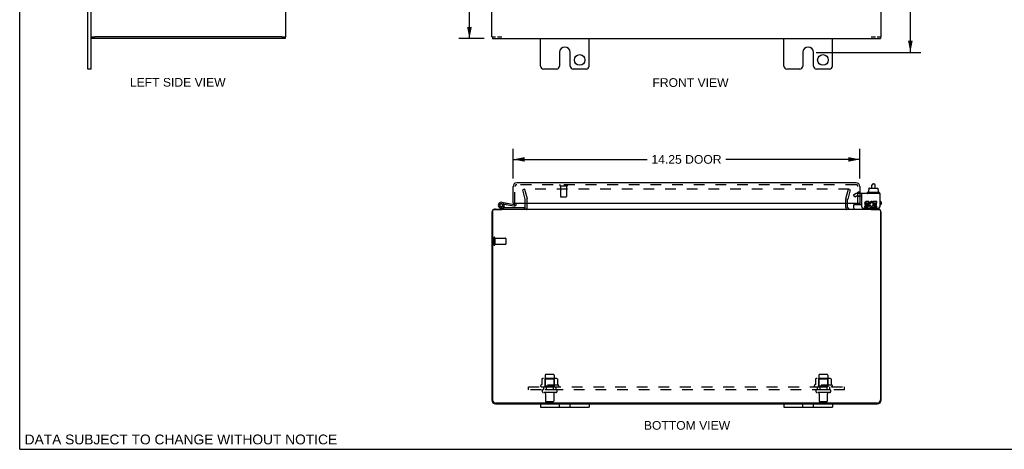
# Model space of a CAD drawing. Header units: inches. Extents: x 0 to 81, y 0 to 52.4.
# Tile 1 of 3: x 0 to 40.5, y 0 to 17.7. Entities that reach past the tile are written whole.
import ezdxf

# ---------------------------------------------------------------- set-up
doc = ezdxf.new("R2010")
doc.units = ezdxf.units.IN
doc.header["$LTSCALE"] = 4.452381
doc.header["$MEASUREMENT"] = 0
doc.linetypes.add('HIDDEN', pattern=[0.2, 0.1, -0.1])
doc.layers.get('0').update_dxf_attribs({"linetype": 'CONTINUOUS'})
for name, color, linetype in [('DEFAULT_2', 8, 'HIDDEN'), ('DIMENSIONS', 7, 'CONTINUOUS'), ('DOOR_ASSEMBLY', 7, 'CONTINUOUS'), ('SUBPANEL', 7, 'CONTINUOUS')]:
    doc.layers.add(name, color=color, linetype=linetype)
doc.styles.get("Standard").update_dxf_attribs({"font": 'arial.ttf'})
doc.dimstyles.new('DIMSTYLE_1', dxfattribs={"dimtxt": 0.357143, "dimasz": 0.47619, "dimexe": 0.09, "dimexo": 0.07, "dimgap": 0.0375, "dimtad": 0, "dimtih": 1, "dimtoh": 1, "dimzin": 4, "dimdsep": 46, "dimtxsty": 'Standard', "dimblk": '_FILLED', "dimblk1": '_FILLED', "dimblk2": '_FILLED', "dimcen": 0.09, "dimadec": 3, "dimazin": 1, "dimtfac": 1, "dimtdec": 3, "dimtofl": 0, "dimtmove": 0, "dimatfit": 3, "dimldrblk": '_FILLED', "dimfxl": 0, "dimtolj": 1, "dimtzin": 4, "dimarcsym": 0})

# ---------------------------------------------------------------- blocks, each defined once
blk = doc.blocks.new('_FILLED')
at = {"color": 0, "linetype": 'ByBlock'}
blk.add_solid([(0, 0), (-1, 0.2), (-1, -0.2)], dxfattribs=at)
blk = doc.blocks.new('*D4')
at = {"layer": 'DIMENSIONS', "color": 2, "linetype": 'Continuous'}
for p, q in [((20.286, 11.132), (20.286, 12.339)), ((34.536, 11.132), (34.536, 12.339)), ((20.286, 11.911), (25.792, 11.911)), ((34.536, 11.911), (29.03, 11.911))]:
    blk.add_line(p, q, dxfattribs=at)
at = {"layer": 'DIMENSIONS', "color": 2, "linetype": 'Continuous', "xscale": 0.4761904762, "yscale": 0.4761904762, "zscale": 0.4761904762, "rotation": 180}
blk.add_blockref('_FILLED', (20.286, 11.911), dxfattribs=at)
at = {"layer": 'DIMENSIONS', "color": 2, "linetype": 'Continuous', "xscale": 0.4761904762, "yscale": 0.4761904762, "zscale": 0.4761904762}
blk.add_blockref('_FILLED', (34.536, 11.911), dxfattribs=at)
at = {"layer": 'DIMENSIONS', "color": 2, "linetype": 'Continuous', "insert": (27.411, 12.089), "char_height": 0.3571, "width": 2.88104, "attachment_point": 2, "line_spacing_factor": 0.9}
blk.add_mtext('14.25 DOOR', dxfattribs=at)
blk = doc.blocks.new('*D8')
at = {"layer": 'DIMENSIONS', "color": 2, "linetype": 'Continuous'}
for p, q in [((32.745, 37.498), (37.044, 37.498)), ((36.615, 37.498), (36.615, 27.261)), ((36.615, 16.31), (36.615, 26.547)), ((32.745, 16.31), (37.044, 16.31))]:
    blk.add_line(p, q, dxfattribs=at)
at = {"layer": 'DIMENSIONS', "color": 2, "linetype": 'Continuous', "xscale": 0.4761904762, "yscale": 0.4761904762, "zscale": 0.4761904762}
for p, rotation in [((36.615, 37.498), 90), ((36.615, 16.31), 270)]:
    blk.add_blockref('_FILLED', p, dxfattribs=dict(at, rotation=rotation))
at = {"layer": 'DIMENSIONS', "color": 2, "linetype": 'Continuous', "insert": (36.615, 27.083), "char_height": 0.3571, "width": 1.24801, "attachment_point": 2, "line_spacing_factor": 0.9}
blk.add_mtext('21.19', dxfattribs=at)
blk = doc.blocks.new('*D9')
at = {"layer": 'DIMENSIONS', "color": 2, "linetype": 'Continuous'}
for p, q in [((19.093, 36.873), (18.059, 36.873)), ((18.488, 36.873), (18.488, 27.23)), ((18.488, 16.873), (18.488, 26.516)), ((19.093, 16.873), (18.059, 16.873))]:
    blk.add_line(p, q, dxfattribs=at)
at = {"layer": 'DIMENSIONS', "color": 2, "linetype": 'Continuous', "xscale": 0.4761904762, "yscale": 0.4761904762, "zscale": 0.4761904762}
for p, rotation in [((18.488, 36.873), 90), ((18.488, 16.873), 270)]:
    blk.add_blockref('_FILLED', p, dxfattribs=dict(at, rotation=rotation))
at = {"layer": 'DIMENSIONS', "color": 2, "linetype": 'Continuous', "insert": (18.488, 27.051), "char_height": 0.3571, "width": 1.24801, "attachment_point": 2, "line_spacing_factor": 0.9}
blk.add_mtext('20.00', dxfattribs=at)

msp = doc.modelspace()

# ---------------------------------------------------------------- linework, layer by layer
at = {"color": 7, "linetype": 'Continuous'}
for p, q in [((0, 0), (0, 52.381)), ((2.803, 15.623), (2.803, 18.123)), ((2.938, 16.948), (3.093, 16.948)), ((2.968, 16.948), (2.968, 16.873)), ((10.783, 16.948), (10.938, 16.948)), ((10.918, 16.948), (10.918, 16.873)), ((19.411, 16.948), (19.566, 16.948)), ((19.436, 16.948), (19.436, 16.873)), ((19.64, 16.948), (19.822, 16.948)), ((35, 16.948), (35.182, 16.948)), ((35.256, 16.948), (35.411, 16.948)), ((35.386, 16.948), (35.386, 16.873)), ((2.938, 15.623), (2.803, 15.623)), ((34.836, 10.539), (34.836, 10.519)), ((35.333, 10.549), (34.846, 10.549)), ((34.888, 10.656), (34.903, 10.656)), ((34.888, 10.656), (34.888, 10.549)), ((34.903, 10.714), (34.903, 10.656)), ((34.914, 10.724), (35.269, 10.724)), ((35.034, 10.724), (35.034, 10.847)), ((35.094, 10.907), (35.114, 10.907)), ((35.174, 10.724), (35.174, 10.847)), ((35.281, 10.714), (35.281, 10.656)), ((35.281, 10.656), (35.297, 10.656)), ((35.297, 10.656), (35.297, 10.549)), ((35.343, 10.539), (35.343, 10.519)), ((19.815, 9.871), (19.815, 9.851)), ((34.292, 9.911), (34.292, 10.049)), ((34.302, 10.059), (34.617, 10.059)), ((35.008, 9.851), (35.008, 9.871)), ((35.355, 9.951), (35.355, 9.965)), ((21.411, 1.871), (21.411, 1.736)), ((21.411, 1.736), (23.411, 1.736)), ((22.192, 1.736), (22.192, 1.871)), ((22.63, 1.736), (22.63, 1.871)), ((23.411, 1.871), (23.411, 1.736)), ((31.411, 1.871), (31.411, 1.736)), ((31.411, 1.736), (33.411, 1.736)), ((32.192, 1.736), (32.192, 1.871)), ((32.63, 1.736), (32.63, 1.871)), ((33.411, 1.871), (33.411, 1.736)), ((0, 0), (80.952, 0))]:
    msp.add_line(p, q, dxfattribs=at)
at = {"color": 3, "linetype": 'Continuous'}
for p, q in [((2.938, 15.623), (2.938, 38.123)), ((10.938, 16.948), (10.938, 36.798)), ((19.411, 16.948), (19.411, 36.798)), ((35.411, 16.948), (35.411, 26.123)), ((10.918, 16.873), (2.968, 16.873)), ((10.783, 16.948), (3.093, 16.948)), ((19.436, 16.873), (35.386, 16.873)), ((21.411, 15.748), (21.411, 16.873)), ((23.411, 15.748), (23.411, 16.873)), ((31.411, 15.748), (31.411, 16.873)), ((33.411, 15.748), (33.411, 16.873)), ((22.192, 16.31), (22.192, 15.748)), ((22.63, 15.748), (22.63, 16.31)), ((32.192, 16.31), (32.192, 15.748)), ((32.63, 15.748), (32.63, 16.31)), ((22.067, 15.623), (21.536, 15.623)), ((23.286, 15.623), (22.755, 15.623)), ((32.067, 15.623), (31.536, 15.623)), ((33.286, 15.623), (32.755, 15.623)), ((20.786, 9.941), (20.786, 10.119)), ((34.036, 9.941), (34.036, 10.119)), ((35.355, 10.509), (34.617, 10.509)), ((34.617, 9.965), (34.617, 10.509)), ((34.901, 10.177), (34.801, 10.177)), ((34.801, 10.13), (34.901, 10.13)), ((34.901, 10.13), (34.901, 10.177)), ((35.045, 10.125), (35.063, 10.167)), ((35.242, 10.177), (35.072, 10.177)), ((35.072, 10.177), (35.072, 9.984)), ((35.118, 10.13), (35.242, 10.13)), ((35.118, 10.084), (35.118, 10.13)), ((35.242, 10.13), (35.242, 10.177)), ((35.355, 10.509), (35.355, 9.965)), ((19.411, 9.726), (19.411, 2.016)), ((19.436, 9.791), (19.436, 2.026)), ((19.496, 9.851), (19.822, 9.851)), ((19.556, 9.871), (35.266, 9.871)), ((34.677, 9.905), (35.295, 9.905)), ((34.832, 9.991), (34.731, 9.991)), ((34.731, 9.991), (34.731, 9.945)), ((34.731, 9.945), (34.832, 9.945)), ((34.786, 10.039), (34.837, 10.039)), ((34.832, 10.084), (34.801, 10.084)), ((35, 9.851), (35.326, 9.851)), ((35.072, 9.984), (35.057, 10.004)), ((35.072, 9.958), (35.072, 9.945)), ((35.072, 9.945), (35.242, 9.945)), ((35.218, 10.084), (35.118, 10.084)), ((35.118, 10.039), (35.218, 10.039)), ((35.118, 9.991), (35.118, 10.039)), ((35.242, 9.991), (35.118, 9.991)), ((35.218, 10.039), (35.218, 10.084)), ((35.242, 9.945), (35.242, 9.991)), ((35.386, 9.791), (35.386, 2.026)), ((35.411, 2.016), (35.411, 9.726)), ((19.556, 1.871), (35.266, 1.871)), ((35.261, 1.901), (19.561, 1.901))]:
    msp.add_line(p, q, dxfattribs=at)
for centre in [(23.02, 15.998), (33.02, 15.998)]:
    msp.add_circle(centre, 0.219, dxfattribs=at)
for centre, radius, start, end in [((22.411, 16.31), 0.219, 0, 180), ((32.411, 16.31), 0.219, 0, 180), ((21.536, 15.748), 0.125, 180, 270), ((22.067, 15.748), 0.125, 270.0001, 360), ((22.755, 15.748), 0.125, 180, 269.9999), ((23.286, 15.748), 0.125, 270, 360), ((31.536, 15.748), 0.125, 180, 270), ((32.067, 15.748), 0.125, 270.0001, 360), ((32.755, 15.748), 0.125, 180, 269.9999), ((33.286, 15.748), 0.125, 270, 360), ((34.801, 10.107), 0.0696, 90, 257.4177), ((34.801, 10.107), 0.0232, 90, 270.0485), ((35.017, 10.061), 0.116, 66.5966, 251.8791), ((35.017, 10.061), 0.0696, 66.5966, 305.1122), ((19.556, 9.726), 0.145, 142.9237, 180), ((19.496, 9.791), 0.06, 90, 180), ((19.556, 9.726), 0.145, 90, 122.452), ((20.716, 9.941), 0.07, 270, 360), ((34.106, 9.941), 0.07, 180, 270), ((34.677, 9.965), 0.06, 180, 270), ((34.832, 10.014), 0.0696, 270, 90), ((34.832, 10.014), 0.0232, 270, 351.2295), ((34.828, 10.014), 0.0267, 353.4285, 71.7628), ((35.018, 10.058), 0.114, 251.4199, 296.1963), ((35.017, 10.061), 0.116, 295.737, 297.8532), ((35.266, 9.726), 0.145, 57.548, 90), ((35.295, 9.965), 0.06, 270, 360), ((35.326, 9.791), 0.06, 0, 90), ((35.266, 9.726), 0.145, 0, 37.0763), ((19.561, 2.026), 0.125, 180, 270), ((35.261, 2.026), 0.125, 270, 360), ((19.556, 2.016), 0.145, 180, 270), ((35.266, 2.016), 0.145, 270, 360)]:
    msp.add_arc(centre, radius, start, end, dxfattribs=at)
at = {"color": 7, "linetype": 'Continuous'}
for centre, radius, start, end in [((34.846, 10.539), 0.01, 90, 180), ((35.094, 10.847), 0.06, 90, 180), ((35.114, 10.847), 0.06, 0, 90), ((35.333, 10.539), 0.01, 0, 90), ((34.846, 10.519), 0.01, 180, 270), ((35.333, 10.519), 0.01, 270, 360), ((34.302, 10.049), 0.01, 90, 180), ((34.332, 9.911), 0.04, 180, 270), ((35.275, 9.951), 0.08, 270, 360)]:
    msp.add_arc(centre, radius, start, end, dxfattribs=at)
for centre, major_axis, ratio, start_param, end_param in [((34.914, 10.714), (0.0111, 0), 0.898834, 1.570796, 3.141593), ((35.269, 10.714), (0.0113, 0), 0.88616, 0, 1.570796)]:
    msp.add_ellipse(centre, major_axis=major_axis, ratio=ratio, start_param=start_param, end_param=end_param, dxfattribs=at)
at = {"layer": 'DEFAULT_2', "color": 8, "linetype": 'HIDDEN'}
for p, q in [((20.754, 10.684), (20.682, 10.664)), ((20.785, 10.28), (20.682, 10.664)), ((34.1, 10.684), (20.722, 10.684)), ((20.754, 10.684), (20.857, 10.299)), ((33.965, 10.299), (34.068, 10.684)), ((34.141, 10.664), (34.038, 10.28)), ((34.068, 10.684), (34.141, 10.664)), ((20.786, 10.119), (20.786, 10.27)), ((20.861, 9.941), (20.861, 10.27)), ((33.961, 9.941), (33.961, 10.27)), ((34.036, 10.119), (34.036, 10.27)), ((34.277, 10.453), (34.348, 10.495)), ((34.329, 10.363), (34.277, 10.453)), ((34.4, 10.405), (34.329, 10.363)), ((34.617, 10.509), (34.4, 10.509)), ((34.617, 10.405), (34.4, 10.405)), ((19.486, 8.688), (19.486, 8.404)), ((19.529, 8.688), (19.529, 8.404)), ((19.529, 8.67), (19.976, 8.67)), ((19.986, 8.66), (19.986, 8.432)), ((19.529, 8.422), (19.976, 8.422)), ((21.467, 2.886), (21.467, 2.668)), ((22.042, 2.907), (21.531, 2.907)), ((21.603, 2.887), (21.583, 2.907)), ((21.599, 3.041), (21.599, 2.446)), ((21.603, 2.591), (21.603, 2.887)), ((21.97, 2.887), (21.603, 2.887)), ((21.944, 3.071), (21.629, 3.071)), ((21.97, 2.887), (21.99, 2.907)), ((21.97, 2.591), (21.97, 2.887)), ((21.974, 3.041), (21.974, 2.446)), ((22.105, 2.886), (22.105, 2.668)), ((32.717, 2.886), (32.717, 2.668)), ((33.292, 2.907), (32.781, 2.907)), ((32.853, 2.887), (32.833, 2.907)), ((32.849, 3.041), (32.849, 2.446)), ((33.22, 2.887), (32.853, 2.887)), ((32.853, 2.591), (32.853, 2.887)), ((33.194, 3.071), (32.879, 3.071)), ((33.22, 2.887), (33.24, 2.907)), ((33.22, 2.591), (33.22, 2.887)), ((33.224, 3.041), (33.224, 2.446)), ((33.355, 2.886), (33.355, 2.668)), ((22.142, 2.641), (21.43, 2.641)), ((21.452, 2.571), (22.12, 2.571)), ((22.044, 2.446), (21.529, 2.446)), ((21.603, 2.591), (21.583, 2.571)), ((21.97, 2.591), (21.603, 2.591)), ((21.97, 2.591), (21.99, 2.571)), ((33.392, 2.641), (32.68, 2.641)), ((32.702, 2.571), (33.37, 2.571)), ((33.294, 2.446), (32.779, 2.446)), ((32.853, 2.591), (32.833, 2.571)), ((33.22, 2.591), (32.853, 2.591)), ((33.22, 2.591), (33.24, 2.571)), ((22.044, 2.336), (21.529, 2.336)), ((21.621, 2.274), (21.621, 1.976)), ((21.951, 2.274), (21.951, 1.976)), ((33.294, 2.336), (32.779, 2.336)), ((32.871, 2.274), (32.871, 1.976)), ((33.201, 2.274), (33.201, 1.976)), ((21.921, 1.946), (21.651, 1.946)), ((33.171, 1.946), (32.901, 1.946))]:
    msp.add_line(p, q, dxfattribs=at)
for points in [[(21.473, 2.895), (21.472, 2.894), (21.471, 2.893), (21.469, 2.892), (21.468, 2.89), (21.468, 2.889), (21.467, 2.887), (21.467, 2.886)], [(22.099, 2.895), (22.101, 2.894), (22.102, 2.893), (22.103, 2.892), (22.104, 2.89), (22.105, 2.889), (22.105, 2.887), (22.105, 2.886)], [(32.723, 2.895), (32.722, 2.894), (32.721, 2.893), (32.719, 2.892), (32.718, 2.89), (32.718, 2.889), (32.717, 2.887), (32.717, 2.886)], [(33.349, 2.895), (33.351, 2.894), (33.352, 2.893), (33.353, 2.892), (33.354, 2.89), (33.355, 2.889), (33.355, 2.887), (33.355, 2.886)], [(21.467, 2.668), (21.467, 2.666), (21.467, 2.665), (21.467, 2.664), (21.466, 2.663), (21.466, 2.663), (21.466, 2.662), (21.465, 2.662), (21.465, 2.661), (21.465, 2.661), (21.464, 2.66), (21.464, 2.66), (21.464, 2.66), (21.463, 2.66), (21.463, 2.659), (21.463, 2.659), (21.463, 2.659), (21.462, 2.659), (21.462, 2.659)], [(22.11, 2.659), (22.11, 2.659), (22.11, 2.659), (22.11, 2.659), (22.109, 2.659), (22.109, 2.66), (22.109, 2.66), (22.108, 2.66), (22.108, 2.66), (22.108, 2.661), (22.107, 2.661), (22.107, 2.662), (22.107, 2.662), (22.106, 2.663), (22.106, 2.663), (22.106, 2.664), (22.105, 2.665), (22.105, 2.666), (22.105, 2.668)], [(32.717, 2.668), (32.717, 2.666), (32.717, 2.665), (32.717, 2.664), (32.716, 2.663), (32.716, 2.663), (32.716, 2.662), (32.715, 2.662), (32.715, 2.661), (32.715, 2.661), (32.714, 2.66), (32.714, 2.66), (32.714, 2.66), (32.713, 2.66), (32.713, 2.659), (32.713, 2.659), (32.713, 2.659), (32.712, 2.659), (32.712, 2.659)], [(33.36, 2.659), (33.36, 2.659), (33.36, 2.659), (33.36, 2.659), (33.359, 2.659), (33.359, 2.66), (33.359, 2.66), (33.358, 2.66), (33.358, 2.66), (33.358, 2.661), (33.357, 2.661), (33.357, 2.662), (33.357, 2.662), (33.356, 2.663), (33.356, 2.663), (33.356, 2.664), (33.355, 2.665), (33.355, 2.666), (33.355, 2.668)]]:
    msp.add_lwpolyline(points, dxfattribs=at)
for centre, radius, start, end in [((20.746, 10.27), 0.04, 0, 15), ((20.746, 10.27), 0.115, 0, 15), ((34.076, 10.27), 0.115, 165, 180), ((34.076, 10.27), 0.04, 165, 180), ((34.4, 10.405), 0.104, 90, 120), ((20.716, 9.941), 0.145, 316.4739, 360), ((34.106, 9.941), 0.145, 180, 223.5261), ((19.508, 8.688), 0.0215, 0, 180), ((19.976, 8.66), 0.01, 0, 90), ((19.508, 8.404), 0.0215, 180, 360), ((19.976, 8.432), 0.01, 270, 360), ((21.531, 2.766), 0.141, 90, 113.95), ((21.629, 3.041), 0.03, 90, 180), ((21.944, 3.041), 0.03, 0, 90), ((22.042, 2.766), 0.141, 66.05, 90), ((32.781, 2.766), 0.141, 90, 113.95), ((32.879, 3.041), 0.03, 90, 180), ((33.194, 3.041), 0.03, 0, 90), ((33.292, 2.766), 0.141, 66.05, 90), ((21.452, 2.609), 0.0384, 124.4497, 270), ((21.786, 2.041), 0.698, 117.6814, 120.6631), ((21.529, 2.391), 0.055, 90, 270), ((22.044, 2.391), 0.055, 270, 90), ((21.786, 2.041), 0.698, 59.3369, 62.3186), ((22.12, 2.609), 0.0384, 270, 55.5503), ((32.702, 2.609), 0.0384, 124.4497, 270), ((33.036, 2.041), 0.698, 117.6814, 120.6631), ((32.779, 2.391), 0.055, 90, 270), ((33.294, 2.391), 0.055, 270, 90), ((33.036, 2.041), 0.698, 59.3369, 62.3186), ((33.37, 2.609), 0.0384, 270, 55.5503), ((21.559, 2.274), 0.0625, 0, 90), ((22.014, 2.274), 0.0625, 90, 180), ((32.809, 2.274), 0.0625, 0, 90), ((33.264, 2.274), 0.0625, 90, 180), ((21.651, 1.976), 0.03, 180, 270), ((21.921, 1.976), 0.03, 270, 360), ((32.901, 1.976), 0.03, 180, 270), ((33.171, 1.976), 0.03, 270, 360)]:
    msp.add_arc(centre, radius, start, end, dxfattribs=at)
at = {"layer": 'DOOR_ASSEMBLY', "color": 3, "linetype": 'Continuous'}
for p, q in [((34.391, 10.944), (20.431, 10.944)), ((20.286, 10.119), (20.286, 10.799)), ((34.536, 10.799), (34.536, 10.119)), ((20.302, 10.119), (34.521, 10.119))]:
    msp.add_line(p, q, dxfattribs=at)
at = {"layer": 'DOOR_ASSEMBLY', "color": 8, "linetype": 'HIDDEN'}
for p, q in [((20.361, 10.119), (20.361, 10.799)), ((34.391, 10.869), (20.431, 10.869)), ((22.219, 10.826), (22.503, 10.826)), ((22.237, 10.826), (22.237, 10.379)), ((22.485, 10.826), (22.485, 10.379)), ((34.461, 10.119), (34.461, 10.799)), ((34.536, 10.56), (34.461, 10.56)), ((22.247, 10.369), (22.475, 10.369)), ((34.461, 10.406), (34.536, 10.406)), ((34.536, 10.404), (34.461, 10.404))]:
    msp.add_line(p, q, dxfattribs=at)
at = {"layer": 'DOOR_ASSEMBLY', "color": 7, "linetype": 'Continuous'}
for p, q in [((19.824, 10.149), (20.326, 10.06)), ((20.302, 10.119), (20.286, 10.119)), ((20.361, 10.119), (20.361, 10.09)), ((20.421, 10.09), (20.421, 10.119)), ((34.38, 10.119), (34.38, 10.077)), ((34.455, 10.109), (34.454, 10.119)), ((34.521, 10.119), (34.536, 10.119)), ((34.536, 10.119), (34.536, 10.059)), ((35.381, 10.187), (35.355, 10.187)), ((35.411, 10.157), (35.411, 10.077)), ((19.959, 9.871), (19.778, 9.903)), ((19.788, 9.961), (19.959, 9.931)), ((19.811, 10.09), (19.821, 10.088)), ((19.901, 9.953), (19.853, 9.988)), ((19.859, 10.055), (19.858, 10.055)), ((19.916, 10.072), (20.316, 10.001)), ((19.959, 9.931), (20.759, 9.931)), ((19.993, 10.058), (20.003, 10.117)), ((20.225, 9.935), (20.225, 9.931)), ((20.225, 9.935), (20.481, 9.935)), ((20.481, 9.935), (20.481, 9.931)), ((20.759, 9.931), (20.759, 9.886)), ((34.455, 10.109), (34.536, 10.109)), ((35.381, 10.047), (35.355, 10.047))]:
    msp.add_line(p, q, dxfattribs=at)
msp.add_circle((19.799, 10.026), 0.0625, dxfattribs=at)
at = {"layer": 'DOOR_ASSEMBLY', "color": 3, "linetype": 'Continuous'}
for centre, start, end in [((20.431, 10.799), 90, 180), ((34.391, 10.799), 0, 90)]:
    msp.add_arc(centre, 0.145, start, end, dxfattribs=at)
at = {"layer": 'DOOR_ASSEMBLY', "color": 8, "linetype": 'HIDDEN'}
for centre, radius, start, end in [((20.431, 10.799), 0.07, 90, 180), ((22.219, 10.848), 0.0215, 90, 270), ((22.503, 10.848), 0.0215, 270, 90), ((34.391, 10.799), 0.07, 0, 90), ((22.247, 10.379), 0.01, 180, 270), ((22.475, 10.379), 0.01, 270, 360)]:
    msp.add_arc(centre, radius, start, end, dxfattribs=at)
at = {"layer": 'DOOR_ASSEMBLY', "color": 7, "linetype": 'Continuous'}
for centre, radius, start, end in [((19.799, 10.026), 0.125, 318.1749, 260), ((35.381, 10.157), 0.03, 0, 90), ((19.799, 10.026), 0.0659, 324.5216, 259.9962), ((19.799, 10.026), 0.065, 80, 25.8116), ((20.331, 10.09), 0.09, 260, 360), ((20.331, 10.09), 0.03, 260, 360), ((34.41, 10.077), 0.03, 180, 216.9339), ((35.381, 10.077), 0.03, 270, 360)]:
    msp.add_arc(centre, radius, start, end, dxfattribs=at)
at = {"layer": 'SUBPANEL', "color": 8, "linetype": 'HIDDEN'}
for p, q in [((20.911, 2.446), (20.911, 2.571)), ((20.911, 2.571), (33.911, 2.571)), ((33.911, 2.446), (20.911, 2.446)), ((21.536, 2.571), (21.536, 2.446)), ((21.646, 2.571), (21.646, 2.446)), ((21.927, 2.571), (21.927, 2.446)), ((22.036, 2.571), (22.036, 2.446)), ((32.786, 2.571), (32.786, 2.446)), ((32.896, 2.571), (32.896, 2.446)), ((33.177, 2.571), (33.177, 2.446)), ((33.286, 2.571), (33.286, 2.446)), ((33.911, 2.446), (33.911, 2.571))]:
    msp.add_line(p, q, dxfattribs=at)

# ---------------------------------------------------------------- texts
at = {"layer": 'DIMENSIONS', "color": 2, "linetype": 'Continuous', "line_spacing_factor": 0.9}
for s, insert, char_height, width, attachment_point in [('LEFT SIDE VIEW', (6.497, 15.257), 0.35714, 3.92724, 2), ('FRONT VIEW', (27.576, 15.247), 0.3571, 3.12533, 2), ('BOTTOM VIEW', (27.433, 1.16), 0.35714, 3.53956, 2), ('DATA SUBJECT TO CHANGE WITHOUT NOTICE', (0.203, 0.607), 0.40476, 12.82298, 1)]:
    msp.add_mtext(s, dxfattribs=dict(at, insert=insert, char_height=char_height, width=width, attachment_point=attachment_point))

# ---------------------------------------------------------------- dimensions: what is measured, and where the dimension line sits
at = {"layer": 'DIMENSIONS', "color": 2, "linetype": 'Continuous'}
for base, p1, p2, picture, middle in [((36.615, 16.31), (32.675, 37.498), (32.675, 16.31), '*D8', (36.611, 26.902)), ((18.488, 16.873), (19.163, 36.873), (19.163, 16.873), '*D9', (18.483, 26.871))]:
    dim = msp.add_linear_dim(base=base, p1=p1, p2=p2, angle=270, dimstyle='DIMSTYLE_1', dxfattribs=at)
    dim.commit()
    dim.dimension.update_dxf_attribs({"geometry": picture, "text_midpoint": middle, "dimtype": 160})
dim = msp.add_linear_dim(base=(34.536, 11.911), p1=(20.286, 11.062), p2=(34.536, 11.062), text='<> DOOR', dimstyle='DIMSTYLE_1', dxfattribs=at)
dim.commit()
dim.dimension.update_dxf_attribs({"geometry": '*D4', "text_midpoint": (27.411, 11.911), "dimtype": 160})

doc.saveas('drawing.dxf')
